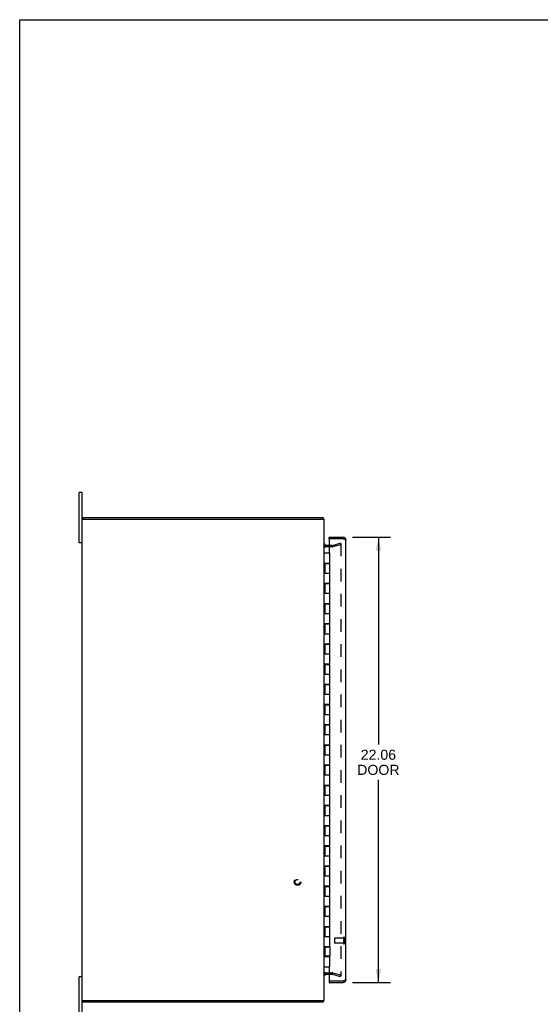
# Model space of a CAD drawing. Header units: inches. Extents: x 0 to 113, y 0 to 73.
# Tile 2 of 8: x 0 to 26, y 25 to 73. Entities that reach past the tile are written whole.
import ezdxf

# ---------------------------------------------------------------- set-up
doc = ezdxf.new("R2010")
doc.units = ezdxf.units.IN
doc.header["$LTSCALE"] = 6.233333
doc.header["$MEASUREMENT"] = 0
doc.linetypes.add('HIDDEN', pattern=[0.2, 0.1, -0.1])
doc.layers.get('0').update_dxf_attribs({"linetype": 'CONTINUOUS'})
for name, color, linetype in [('DEFAULT_2', 8, 'HIDDEN'), ('DIMENSIONS', 7, 'CONTINUOUS'), ('DOOR_ASSEMBLY', 7, 'CONTINUOUS')]:
    doc.layers.add(name, color=color, linetype=linetype)
doc.styles.get("Standard").update_dxf_attribs({"font": 'arial.ttf'})
doc.dimstyles.new('DIMSTYLE_1', dxfattribs={"dimtxt": 0.5, "dimasz": 0.666667, "dimexe": 0.09, "dimexo": 0.07, "dimgap": 0.0375, "dimtad": 0, "dimtih": 1, "dimtoh": 1, "dimzin": 4, "dimdsep": 46, "dimtxsty": 'Standard', "dimblk": '_FILLED', "dimblk1": '_FILLED', "dimblk2": '_FILLED', "dimcen": 0.09, "dimazin": 1, "dimtfac": 1, "dimtdec": 3, "dimtofl": 0, "dimtmove": 0, "dimatfit": 3, "dimldrblk": '_FILLED', "dimfxl": 0, "dimtolj": 1, "dimtzin": 4, "dimarcsym": 0})

# ---------------------------------------------------------------- blocks, each defined once
blk = doc.blocks.new('_FILLED')
at = {"color": 0, "linetype": 'ByBlock'}
blk.add_solid([(0, 0), (-1, 0.2), (-1, -0.2)], dxfattribs=at)
blk = doc.blocks.new('*D3')
at = {"layer": 'DIMENSIONS', "color": 2, "linetype": 'Continuous'}
for p, q in [((16.481, 47.698), (18.366, 47.698)), ((17.766, 47.698), (17.766, 37.421)), ((17.766, 25.636), (17.766, 35.671)), ((16.481, 25.636), (18.366, 25.636))]:
    blk.add_line(p, q, dxfattribs=at)
at = {"layer": 'DIMENSIONS', "color": 2, "linetype": 'Continuous', "xscale": 0.6666666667, "yscale": 0.6666666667, "zscale": 0.6666666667}
for p, rotation in [((17.766, 47.698), 90), ((17.766, 25.636), 270)]:
    blk.add_blockref('_FILLED', p, dxfattribs=dict(at, rotation=rotation))
at = {"layer": 'DIMENSIONS', "color": 2, "linetype": 'Continuous', "insert": (17.766, 37.171), "char_height": 0.5, "width": 2.09294, "attachment_point": 2, "line_spacing_factor": 0.9}
blk.add_mtext('22.06\\PDOOR', dxfattribs=at)

msp = doc.modelspace()

# ---------------------------------------------------------------- linework, layer by layer
at = {"color": 7, "linetype": 'Continuous'}
for p, q in [((0, 0), (0, 73.333)), ((0, 73.333), (113.333, 73.333)), ((2.951, 47.417), (2.951, 49.917)), ((3.086, 49.917), (2.951, 49.917)), ((3.149, 48.592), (3.149, 48.667)), ((3.086, 47.417), (2.951, 47.417)), ((3.086, 25.917), (2.951, 25.917)), ((2.951, 23.417), (2.951, 25.917)), ((3.149, 24.742), (3.149, 24.667)), ((15.023, 24.742), (15.023, 24.667))]:
    msp.add_line(p, q, dxfattribs=at)
at = {"color": 3, "linetype": 'Continuous'}
for p, q in [((3.086, 23.417), (3.086, 49.917)), ((3.086, 48.592), (15.086, 48.592)), ((3.149, 48.667), (15.023, 48.667)), ((15.035, 48.644), (15.033, 48.651)), ((15.086, 24.742), (15.086, 48.592)), ((15.334, 47.292), (15.156, 47.292)), ((15.156, 26.042), (15.334, 26.042)), ((3.086, 24.742), (15.086, 24.742)), ((15.023, 24.667), (3.149, 24.667))]:
    msp.add_line(p, q, dxfattribs=at)
for points in [[(15.033, 48.651), (15.033, 48.653), (15.032, 48.655), (15.031, 48.657), (15.031, 48.658), (15.03, 48.66), (15.03, 48.661), (15.029, 48.663), (15.028, 48.664), (15.027, 48.665), (15.027, 48.665), (15.026, 48.666), (15.025, 48.666), (15.025, 48.667), (15.024, 48.667), (15.023, 48.667)], [(15.044, 48.624), (15.043, 48.625), (15.042, 48.627), (15.041, 48.628), (15.04, 48.63), (15.039, 48.632), (15.038, 48.634), (15.037, 48.637), (15.036, 48.639), (15.036, 48.641), (15.035, 48.644)], [(15.033, 24.683), (15.033, 24.681), (15.032, 24.679), (15.031, 24.678), (15.031, 24.676), (15.03, 24.674), (15.03, 24.673), (15.029, 24.671), (15.028, 24.67), (15.027, 24.669), (15.027, 24.669), (15.026, 24.668), (15.025, 24.668), (15.025, 24.667), (15.024, 24.667), (15.023, 24.667)], [(15.044, 24.71), (15.043, 24.709), (15.042, 24.708), (15.041, 24.706), (15.04, 24.704), (15.039, 24.702), (15.038, 24.7), (15.037, 24.698), (15.036, 24.695), (15.036, 24.693), (15.035, 24.69), (15.033, 24.683)]]:
    msp.add_lwpolyline(points, dxfattribs=at)
for centre, radius, start, end in [((14.941, 48.522), 0.145, 28.8685, 44.6014), ((15.156, 47.362), 0.07, 180, 270), ((15.156, 25.972), 0.07, 90, 180), ((14.941, 24.812), 0.145, 315.3986, 331.1315)]:
    msp.add_arc(centre, radius, start, end, dxfattribs=at)
at = {"layer": 'DEFAULT_2', "color": 8, "linetype": 'HIDDEN'}
for p, q in [((15.495, 47.293), (15.879, 47.396)), ((15.898, 47.324), (15.514, 47.221)), ((15.879, 47.396), (15.898, 47.324)), ((15.898, 47.376), (15.898, 25.958)), ((15.484, 47.217), (15.156, 47.217)), ((15.484, 47.292), (15.334, 47.292)), ((15.156, 26.117), (15.484, 26.117)), ((15.334, 26.042), (15.484, 26.042)), ((15.495, 26.041), (15.879, 25.938)), ((15.514, 26.113), (15.898, 26.01)), ((15.879, 25.938), (15.898, 26.01))]:
    msp.add_line(p, q, dxfattribs=at)
for points in [[(15.884, 47.391), (15.883, 47.391), (15.882, 47.391), (15.88, 47.39)], [(15.888, 47.39), (15.886, 47.391), (15.885, 47.391), (15.884, 47.391)], [(15.888, 47.39), (15.889, 47.39), (15.89, 47.389), (15.892, 47.389), (15.893, 47.388), (15.894, 47.387), (15.895, 47.386), (15.896, 47.384), (15.897, 47.383), (15.897, 47.382), (15.898, 47.38), (15.898, 47.379), (15.898, 47.377), (15.898, 47.376)], [(15.884, 25.943), (15.883, 25.943), (15.882, 25.943), (15.88, 25.944)], [(15.898, 25.958), (15.898, 25.957), (15.898, 25.955), (15.898, 25.954), (15.897, 25.952), (15.897, 25.951), (15.896, 25.95), (15.895, 25.948), (15.894, 25.947), (15.893, 25.946), (15.892, 25.946), (15.89, 25.945), (15.889, 25.944), (15.888, 25.944), (15.886, 25.943), (15.885, 25.943), (15.884, 25.943)]]:
    msp.add_lwpolyline(points, dxfattribs=at)
for radius in [0.164, 0.124]:
    msp.add_circle((13.761, 30.617), radius, dxfattribs=at)
for centre, radius, start, end in [((15.156, 47.362), 0.145, 218.7549, 270), ((15.484, 47.332), 0.04, 270, 285), ((15.484, 47.332), 0.115, 270, 285), ((15.156, 25.972), 0.145, 90, 141.2451), ((15.484, 26.002), 0.115, 75, 90), ((15.484, 26.002), 0.04, 75, 90)]:
    msp.add_arc(centre, radius, start, end, dxfattribs=at)
at = {"layer": 'DOOR_ASSEMBLY', "color": 7, "linetype": 'Continuous'}
for p, q in [((15.334, 47.623), (15.334, 47.698)), ((15.349, 47.623), (15.334, 47.623)), ((15.086, 46.917), (15.366, 46.917)), ((15.366, 46.417), (15.366, 46.917)), ((15.086, 46.417), (15.366, 46.417)), ((15.116, 46.397), (15.116, 45.917)), ((15.116, 46.397), (15.366, 46.397)), ((15.146, 46.417), (15.146, 46.397)), ((15.15, 46.417), (15.15, 46.397)), ((15.179, 46.417), (15.179, 46.397)), ((15.304, 46.417), (15.304, 46.397)), ((15.332, 46.397), (15.332, 46.417)), ((15.366, 45.417), (15.366, 46.397)), ((15.086, 45.917), (15.366, 45.917)), ((15.086, 45.417), (15.366, 45.417)), ((15.116, 45.397), (15.116, 44.917)), ((15.116, 45.397), (15.366, 45.397)), ((15.146, 45.417), (15.146, 45.397)), ((15.179, 45.417), (15.179, 45.397)), ((15.304, 45.417), (15.304, 45.397)), ((15.332, 45.397), (15.332, 45.417)), ((15.366, 44.417), (15.366, 45.397)), ((15.086, 44.917), (15.366, 44.917)), ((15.086, 44.417), (15.366, 44.417)), ((15.116, 44.397), (15.116, 43.917)), ((15.116, 44.397), (15.366, 44.397)), ((15.146, 44.417), (15.146, 44.397)), ((15.179, 44.417), (15.179, 44.397)), ((15.304, 44.417), (15.304, 44.397)), ((15.332, 44.397), (15.332, 44.417)), ((15.366, 43.417), (15.366, 44.397)), ((15.086, 43.917), (15.366, 43.917)), ((15.086, 43.417), (15.366, 43.417)), ((15.146, 43.417), (15.146, 43.397)), ((15.179, 43.417), (15.179, 43.397)), ((15.304, 43.417), (15.304, 43.397)), ((15.332, 43.397), (15.332, 43.417)), ((15.116, 43.397), (15.116, 42.917)), ((15.116, 43.397), (15.366, 43.397)), ((15.366, 42.417), (15.366, 43.397)), ((15.086, 42.917), (15.366, 42.917)), ((15.086, 42.417), (15.366, 42.417)), ((15.116, 42.397), (15.116, 41.917)), ((15.116, 42.397), (15.366, 42.397)), ((15.146, 42.417), (15.146, 42.397)), ((15.179, 42.417), (15.179, 42.397)), ((15.304, 42.417), (15.304, 42.397)), ((15.332, 42.397), (15.332, 42.417)), ((15.366, 41.417), (15.366, 42.397)), ((15.086, 41.917), (15.366, 41.917)), ((15.086, 41.417), (15.366, 41.417)), ((15.116, 41.397), (15.366, 41.397)), ((15.116, 41.397), (15.116, 40.917)), ((15.146, 41.417), (15.146, 41.397)), ((15.179, 41.417), (15.179, 41.397)), ((15.304, 41.417), (15.304, 41.397)), ((15.332, 41.397), (15.332, 41.417)), ((15.366, 40.417), (15.366, 41.397)), ((15.086, 40.917), (15.366, 40.917)), ((15.086, 40.417), (15.366, 40.417)), ((15.116, 40.397), (15.366, 40.397)), ((15.116, 40.397), (15.116, 39.917)), ((15.146, 40.417), (15.146, 40.397)), ((15.179, 40.417), (15.179, 40.397)), ((15.304, 40.417), (15.304, 40.397)), ((15.332, 40.397), (15.332, 40.417)), ((15.366, 39.417), (15.366, 40.397)), ((15.086, 39.917), (15.366, 39.917)), ((15.086, 39.417), (15.366, 39.417)), ((15.116, 39.397), (15.366, 39.397)), ((15.116, 39.397), (15.116, 38.917)), ((15.146, 39.417), (15.146, 39.397)), ((15.179, 39.417), (15.179, 39.397)), ((15.304, 39.417), (15.304, 39.397)), ((15.332, 39.397), (15.332, 39.417)), ((15.366, 38.417), (15.366, 39.397)), ((15.086, 38.917), (15.366, 38.917)), ((15.086, 38.417), (15.366, 38.417)), ((15.116, 38.397), (15.366, 38.397)), ((15.116, 38.397), (15.116, 37.917)), ((15.146, 38.417), (15.146, 38.397)), ((15.179, 38.417), (15.179, 38.397)), ((15.304, 38.417), (15.304, 38.397)), ((15.332, 38.397), (15.332, 38.417)), ((15.366, 37.417), (15.366, 38.397)), ((15.086, 37.917), (15.366, 37.917)), ((15.086, 37.417), (15.366, 37.417)), ((15.116, 37.397), (15.366, 37.397)), ((15.116, 37.397), (15.116, 36.917)), ((15.146, 37.417), (15.146, 37.397)), ((15.179, 37.417), (15.179, 37.397)), ((15.304, 37.417), (15.304, 37.397)), ((15.332, 37.397), (15.332, 37.417)), ((15.366, 36.417), (15.366, 37.397)), ((15.086, 36.917), (15.366, 36.917)), ((15.086, 36.417), (15.366, 36.417)), ((15.116, 36.397), (15.366, 36.397)), ((15.116, 36.397), (15.116, 35.917)), ((15.146, 36.417), (15.146, 36.397)), ((15.179, 36.417), (15.179, 36.397)), ((15.304, 36.417), (15.304, 36.397)), ((15.332, 36.397), (15.332, 36.417)), ((15.366, 35.417), (15.366, 36.397)), ((15.086, 35.917), (15.366, 35.917)), ((15.086, 35.417), (15.366, 35.417)), ((15.116, 35.397), (15.366, 35.397)), ((15.116, 35.397), (15.116, 34.917)), ((15.146, 35.417), (15.146, 35.397)), ((15.179, 35.417), (15.179, 35.397)), ((15.304, 35.417), (15.304, 35.397)), ((15.332, 35.397), (15.332, 35.417)), ((15.366, 34.417), (15.366, 35.397)), ((15.086, 34.917), (15.366, 34.917)), ((15.086, 34.417), (15.366, 34.417)), ((15.116, 34.397), (15.366, 34.397)), ((15.116, 34.397), (15.116, 33.917)), ((15.146, 34.417), (15.146, 34.397)), ((15.179, 34.417), (15.179, 34.397)), ((15.304, 34.417), (15.304, 34.397)), ((15.332, 34.397), (15.332, 34.417)), ((15.366, 33.417), (15.366, 34.397)), ((15.086, 33.917), (15.366, 33.917)), ((15.086, 33.417), (15.366, 33.417)), ((15.116, 33.397), (15.366, 33.397)), ((15.116, 33.397), (15.116, 32.917)), ((15.146, 33.417), (15.146, 33.397)), ((15.15, 33.417), (15.15, 33.397)), ((15.179, 33.417), (15.179, 33.397)), ((15.304, 33.417), (15.304, 33.397)), ((15.332, 33.397), (15.332, 33.417)), ((15.366, 32.417), (15.366, 33.397)), ((15.086, 32.917), (15.366, 32.917)), ((15.086, 32.417), (15.366, 32.417)), ((15.116, 32.397), (15.366, 32.397)), ((15.116, 32.397), (15.116, 31.917)), ((15.146, 32.417), (15.146, 32.397)), ((15.179, 32.417), (15.179, 32.397)), ((15.304, 32.417), (15.304, 32.397)), ((15.332, 32.397), (15.332, 32.417)), ((15.366, 31.417), (15.366, 32.397)), ((15.086, 31.917), (15.366, 31.917)), ((15.086, 31.417), (15.366, 31.417)), ((15.116, 31.397), (15.366, 31.397)), ((15.116, 31.397), (15.116, 30.917)), ((15.146, 31.417), (15.146, 31.397)), ((15.179, 31.417), (15.179, 31.397)), ((15.304, 31.417), (15.304, 31.397)), ((15.332, 31.397), (15.332, 31.417)), ((15.366, 30.417), (15.366, 31.397)), ((15.086, 30.917), (15.366, 30.917)), ((15.086, 30.417), (15.366, 30.417)), ((15.116, 30.397), (15.366, 30.397)), ((15.116, 30.397), (15.116, 29.917)), ((15.146, 30.417), (15.146, 30.397)), ((15.179, 30.417), (15.179, 30.397)), ((15.304, 30.417), (15.304, 30.397)), ((15.332, 30.397), (15.332, 30.417)), ((15.366, 29.417), (15.366, 30.397)), ((15.086, 29.917), (15.366, 29.917)), ((15.086, 29.417), (15.366, 29.417)), ((15.116, 29.397), (15.366, 29.397)), ((15.116, 29.397), (15.116, 28.917)), ((15.146, 29.417), (15.146, 29.397)), ((15.179, 29.417), (15.179, 29.397)), ((15.304, 29.417), (15.304, 29.397)), ((15.332, 29.397), (15.332, 29.417)), ((15.366, 28.417), (15.366, 29.397)), ((15.086, 28.917), (15.366, 28.917)), ((15.086, 28.417), (15.366, 28.417)), ((15.116, 28.397), (15.366, 28.397)), ((15.116, 28.397), (15.116, 27.917)), ((15.146, 28.417), (15.146, 28.397)), ((15.179, 28.417), (15.179, 28.397)), ((15.304, 28.417), (15.304, 28.397)), ((15.332, 28.397), (15.332, 28.417)), ((15.366, 27.417), (15.366, 28.397)), ((15.086, 27.917), (15.366, 27.917)), ((15.086, 27.417), (15.366, 27.417)), ((15.116, 27.397), (15.366, 27.397)), ((15.116, 27.397), (15.116, 26.937)), ((15.146, 27.417), (15.146, 27.397)), ((15.179, 27.417), (15.179, 27.397)), ((15.304, 27.417), (15.304, 27.397)), ((15.332, 27.397), (15.332, 27.417)), ((15.366, 27.397), (15.366, 26.937)), ((15.086, 26.917), (15.366, 26.917)), ((15.366, 26.937), (15.116, 26.937)), ((15.146, 26.937), (15.146, 26.917)), ((15.15, 26.917), (15.15, 26.937)), ((15.179, 26.937), (15.179, 26.917)), ((15.304, 26.937), (15.304, 26.917)), ((15.332, 26.917), (15.332, 26.937)), ((15.366, 26.417), (15.366, 26.917)), ((15.086, 26.417), (15.366, 26.417)), ((15.334, 25.711), (15.349, 25.711)), ((15.334, 25.711), (15.334, 25.636))]:
    msp.add_line(p, q, dxfattribs=at)
at = {"layer": 'DOOR_ASSEMBLY', "color": 3, "linetype": 'Continuous'}
for p, q in [((15.334, 47.698), (16.014, 47.698)), ((15.334, 47.608), (15.334, 46.917)), ((16.014, 47.623), (15.349, 47.623)), ((16.159, 25.781), (16.159, 47.553)), ((15.334, 46.417), (15.334, 46.397)), ((15.334, 45.417), (15.334, 45.397)), ((15.334, 44.417), (15.334, 44.397)), ((15.334, 43.417), (15.334, 43.397)), ((15.334, 42.417), (15.334, 42.397)), ((15.334, 41.417), (15.334, 41.397)), ((15.334, 40.417), (15.334, 40.397)), ((15.334, 39.417), (15.334, 39.397)), ((15.334, 38.417), (15.334, 38.397)), ((15.334, 37.417), (15.334, 37.397)), ((15.334, 36.417), (15.334, 36.397)), ((15.334, 35.417), (15.334, 35.397)), ((15.334, 34.417), (15.334, 34.397)), ((15.334, 33.417), (15.334, 33.397)), ((15.334, 32.417), (15.334, 32.397)), ((15.334, 31.417), (15.334, 31.397)), ((15.334, 30.417), (15.334, 30.397)), ((15.334, 29.417), (15.334, 29.397)), ((15.334, 28.417), (15.334, 28.397)), ((15.334, 27.417), (15.334, 27.397)), ((15.334, 26.937), (15.334, 26.917)), ((15.334, 26.417), (15.334, 25.726)), ((15.334, 25.636), (16.014, 25.636)), ((15.349, 25.711), (16.014, 25.711))]:
    msp.add_line(p, q, dxfattribs=at)
at = {"layer": 'DOOR_ASSEMBLY', "color": 8, "linetype": 'HIDDEN'}
for p, q in [((15.584, 27.825), (15.584, 27.597)), ((16.041, 27.835), (15.594, 27.835)), ((16.041, 27.853), (16.041, 27.569)), ((16.084, 27.853), (16.084, 27.569)), ((16.041, 27.587), (15.594, 27.587))]:
    msp.add_line(p, q, dxfattribs=at)
at = {"layer": 'DOOR_ASSEMBLY', "color": 3, "linetype": 'Continuous'}
for points in [[(16.014, 47.623), (16.03, 47.618), (16.038, 47.616), (16.046, 47.613)], [(16.046, 47.613), (16.054, 47.611), (16.062, 47.608), (16.069, 47.606), (16.077, 47.603), (16.084, 47.601), (16.091, 47.598), (16.098, 47.596), (16.104, 47.593), (16.11, 47.591), (16.116, 47.588), (16.122, 47.586), (16.127, 47.583), (16.132, 47.581), (16.137, 47.578), (16.141, 47.576), (16.145, 47.573), (16.148, 47.571), (16.151, 47.568), (16.153, 47.566), (16.155, 47.563), (16.157, 47.561), (16.158, 47.558), (16.159, 47.556), (16.159, 47.553)], [(16.038, 25.718), (16.022, 25.713), (16.014, 25.711)], [(16.054, 25.723), (16.046, 25.721), (16.038, 25.718)], [(16.159, 25.781), (16.159, 25.778), (16.158, 25.776), (16.157, 25.773), (16.155, 25.771), (16.153, 25.768), (16.151, 25.766), (16.148, 25.763), (16.145, 25.761), (16.141, 25.758), (16.137, 25.756), (16.132, 25.753), (16.127, 25.751), (16.122, 25.748), (16.116, 25.746), (16.11, 25.743), (16.104, 25.741), (16.098, 25.738), (16.091, 25.736), (16.084, 25.733), (16.077, 25.731), (16.069, 25.728), (16.062, 25.726), (16.054, 25.723)]]:
    msp.add_lwpolyline(points, dxfattribs=at)
for centre, radius, start, end in [((15.349, 47.608), 0.0156, 90, 180), ((16.014, 47.553), 0.145, 0, 90), ((15.349, 25.726), 0.0156, 180, 270), ((16.014, 25.781), 0.145, 270, 360)]:
    msp.add_arc(centre, radius, start, end, dxfattribs=at)
at = {"layer": 'DOOR_ASSEMBLY', "color": 7, "linetype": 'Continuous'}
for centre, start, end in [((16.014, 47.553), 55.4182, 90), ((16.014, 25.781), 270, 304.584)]:
    msp.add_arc(centre, 0.07, start, end, dxfattribs=at)
at = {"layer": 'DOOR_ASSEMBLY', "color": 8, "linetype": 'HIDDEN'}
for centre, radius, start, end in [((15.594, 27.825), 0.01, 90, 180), ((16.062, 27.853), 0.0215, 0, 180), ((15.594, 27.597), 0.01, 180, 270), ((16.062, 27.569), 0.0215, 180, 360)]:
    msp.add_arc(centre, radius, start, end, dxfattribs=at)

# ---------------------------------------------------------------- dimensions: what is measured, and where the dimension line sits
at = {"layer": 'DIMENSIONS', "color": 2, "linetype": 'Continuous'}
dim = msp.add_linear_dim(base=(17.766, 25.636), p1=(16.411, 47.698), p2=(16.411, 25.636), angle=270, text='<>\\PDOOR', dimstyle='DIMSTYLE_1', dxfattribs=at)
dim.commit()
dim.dimension.update_dxf_attribs({"geometry": '*D3', "text_midpoint": (17.766, 36.546), "dimtype": 160})

doc.saveas('drawing.dxf')
